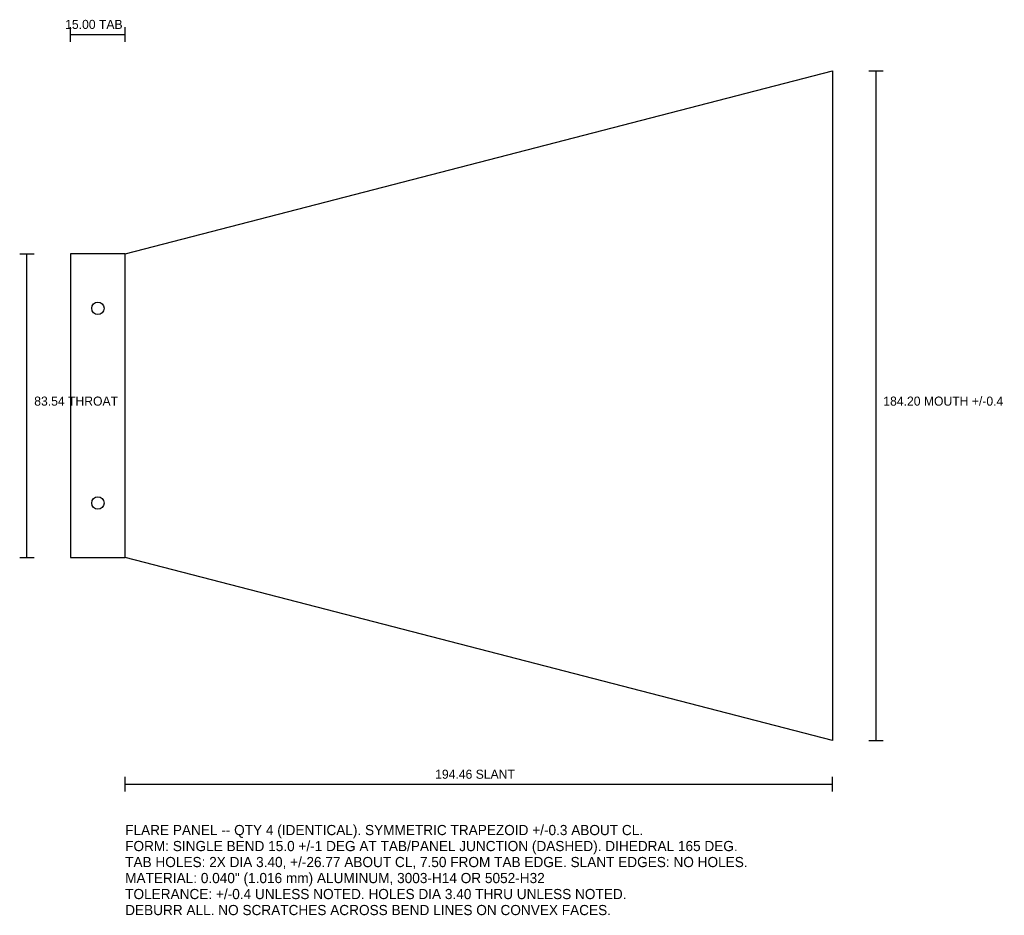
# Model space of a CAD drawing. Header units: metres. Extents: x -29 to 242, y -140 to 106.
import ezdxf

# ---------------------------------------------------------------- set-up
doc = ezdxf.new("R2010")
doc.units = ezdxf.units.M
doc.linetypes.add('DASHED', pattern=[1.524, 1.27, -0.254])
for name, color, linetype in [('BEND', 1, 'DASHED'), ('DIM', 3, 'CONTINUOUS'), ('HOLES', 5, 'CONTINUOUS'), ('NOTES', 7, 'CONTINUOUS'), ('OUTLINE', 7, 'CONTINUOUS')]:
    doc.layers.add(name, color=color, linetype=linetype)

msp = doc.modelspace()

# ---------------------------------------------------------------- linework, layer by layer
at = {"layer": 'BEND'}
msp.add_line((0, -41.771), (0, 41.771), dxfattribs=at)
at = {"layer": 'DIM'}
for p, q in [((-15, 100.1), (-15, 104.1)), ((0, 100.1), (0, 104.1)), ((-15, 102.1), (0, 102.1)), ((204.46, 92.1), (208.46, 92.1)), ((206.46, -92.1), (206.46, 92.1)), ((-29, 41.771), (-25, 41.771)), ((-27, -41.771), (-27, 41.771)), ((-29, -41.771), (-25, -41.771)), ((204.46, -92.1), (208.46, -92.1)), ((0, -106.1), (0, -102.1)), ((194.46, -106.1), (194.46, -102.1)), ((0, -104.1), (194.46, -104.1))]:
    msp.add_line(p, q, dxfattribs=at)
at = {"layer": 'HOLES'}
for centre in [(-7.5, 26.771), (-7.5, -26.771)]:
    msp.add_circle(centre, 1.7, dxfattribs=at)
at = {"layer": 'OUTLINE'}
for points in [[(0, -41.771), (0, 41.771), (194.46, 92.1), (194.46, -92.1), (0, -41.771)], [(-15, -41.771), (0, -41.771), (0, 41.771), (-15, 41.771), (-15, -41.771)]]:
    msp.add_lwpolyline(points, dxfattribs=at)

# ---------------------------------------------------------------- texts
at = {"layer": 'DIM'}
for s, p in [('15.00 TAB', (-16.5, 103.6)), ('184.20 MOUTH +/-0.4', (208.46, 0)), ('83.54 THROAT', (-25, 0)), ('194.46 SLANT', (85.23, -102.6))]:
    msp.add_text(s, height=2.5, dxfattribs=at).set_placement(p)
at = {"layer": 'NOTES'}
for s, p in [('FLARE PANEL -- QTY 4 (IDENTICAL). SYMMETRIC TRAPEZOID +/-0.3 ABOUT CL.', (0, -118.1)), ('FORM: SINGLE BEND 15.0 +/-1 DEG AT TAB/PANEL JUNCTION (DASHED). DIHEDRAL 165 DEG.', (0, -122.5)), ('TAB HOLES: 2X DIA 3.40, +/-26.77 ABOUT CL, 7.50 FROM TAB EDGE. SLANT EDGES: NO HOLES.', (0, -126.9)), ('MATERIAL: 0.040" (1.016 mm) ALUMINUM, 3003-H14 OR 5052-H32', (0, -131.3)), ('TOLERANCE: +/-0.4 UNLESS NOTED. HOLES DIA 3.40 THRU UNLESS NOTED.', (0, -135.7)), ('DEBURR ALL. NO SCRATCHES ACROSS BEND LINES ON CONVEX FACES.', (0, -140.1))]:
    msp.add_text(s, height=2.8, dxfattribs=at).set_placement(p)

doc.saveas('drawing.dxf')
